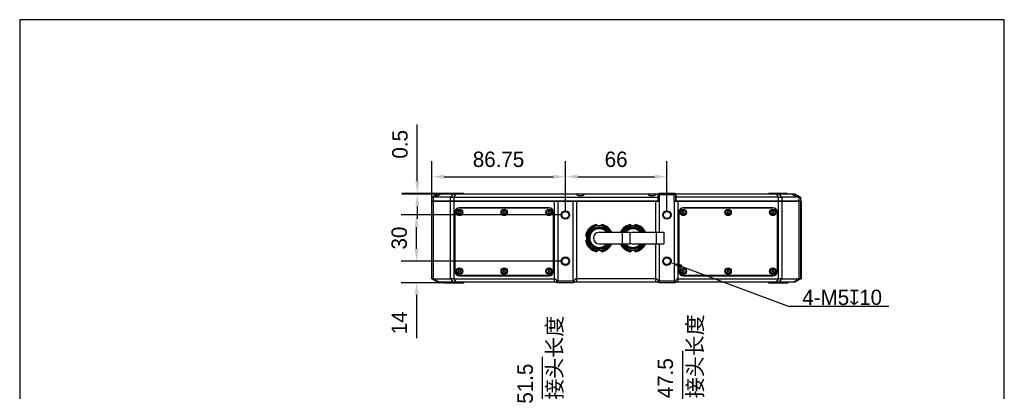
# Model space of a CAD drawing. Header units: millimetres. Extents: x -202 to -42, y 112 to 292.
# Tile 17 of 17: x -202 to -42, y 232 to 292. Entities that reach past the tile are written whole.
import ezdxf

# ---------------------------------------------------------------- set-up
doc = ezdxf.new("R2010")
doc.units = ezdxf.units.MM
doc.header["$LTSCALE"] = 46.255
doc.header["$PDMODE"] = 3
doc.header["$PDSIZE"] = 8
doc.layers.get('0').update_dxf_attribs({"linetype": 'CONTINUOUS'})
doc.layers.get('Defpoints').update_dxf_attribs({"linetype": 'CONTINUOUS'})
doc.layers.add('00_COMPONENTS', color=7, linetype='CONTINUOUS')
doc.layers.add('51__DRAFT_DIMS', color=7, linetype='CONTINUOUS')
doc.styles.get("Standard").update_dxf_attribs({"font": '兰亭黑 GBK.TTF', "height": 2.5})
doc.dimstyles.new('DIMSTYLE_1', dxfattribs={"dimtxt": 3, "dimasz": 2, "dimexe": 2.5, "dimexo": 0.5, "dimgap": 0.75, "dimtad": 1, "dimlfac": 4, "dimdsep": 46, "dimtxsty": 'STANDARD', "dimblk": '_FILLED', "dimblk1": '_FILLED', "dimblk2": '_FILLED', "dimcen": 0.09, "dimclrd": 8, "dimclre": 8, "dimclrt": 256, "dimazin": 2, "dimtp": 0.3, "dimtm": 0.3, "dimtfac": 1, "dimtofl": 0, "dimtmove": 0, "dimatfit": 3, "dimldrblk": '_FILLED', "dimfxl": 1, "dimtolj": 1, "dimarcsym": 0})

# ---------------------------------------------------------------- blocks, each defined once
blk = doc.blocks.new('_FILLED')
at = {"color": 0, "linetype": 'ByBlock'}
blk.add_solid([(0, 0), (-1, 0.167), (-1, -0.167)], dxfattribs=at)
blk = doc.blocks.new('*D7')
at = {"layer": '51__DRAFT_DIMS', "color": 8, "lineweight": -2}
for p, q in [((-136.91, 266.16), (-136.91, 275.39)), ((-131.29, 264.16), (-139.41, 264.16)), ((-131.11, 264.04), (-139.41, 264.04)), ((-136.91, 262.04), (-136.91, 260.04))]:
    blk.add_line(p, q, dxfattribs=at)
at = {"layer": 'Defpoints', "color": 0}
for p in [(-136.91, 264.04), (-130.79, 264.16), (-130.61, 264.04)]:
    blk.add_point(p, dxfattribs=at)
at = {"layer": '51__DRAFT_DIMS', "color": 8, "linetype": 'ByBlock', "lineweight": -2, "xscale": 2, "yscale": 2, "zscale": 2}
for p, rotation in [((-136.91, 264.16), 270), ((-136.91, 264.04), 90)]:
    blk.add_blockref('_FILLED', p, dxfattribs=dict(at, rotation=rotation))
at = {"layer": '51__DRAFT_DIMS', "insert": (-140.99, 269.82), "char_height": 2.5, "attachment_point": 1, "rotation": 90, "line_spacing_factor": 0.9}
blk.add_mtext('\\A1;0.5', dxfattribs=at)
blk = doc.blocks.new('*D8')
at = {"layer": '51__DRAFT_DIMS', "color": 8, "lineweight": -2}
for p, q in [((-134.53, 263.41), (-134.53, 269.38)), ((-112.84, 261.16), (-112.84, 269.38)), ((-132.53, 266.88), (-114.84, 266.88))]:
    blk.add_line(p, q, dxfattribs=at)
at = {"layer": 'Defpoints', "color": 0}
for p in [(-112.84, 266.88), (-134.53, 262.91), (-112.84, 260.66)]:
    blk.add_point(p, dxfattribs=at)
at = {"layer": '51__DRAFT_DIMS', "color": 8, "linetype": 'ByBlock', "lineweight": -2, "xscale": 2, "yscale": 2, "zscale": 2, "rotation": 180}
blk.add_blockref('_FILLED', (-134.53, 266.88), dxfattribs=at)
at = {"layer": '51__DRAFT_DIMS', "color": 8, "linetype": 'ByBlock', "lineweight": -2, "xscale": 2, "yscale": 2, "zscale": 2}
blk.add_blockref('_FILLED', (-112.84, 266.88), dxfattribs=at)
at = {"layer": '51__DRAFT_DIMS', "insert": (-123.71, 270.96), "char_height": 2.5, "attachment_point": 2, "line_spacing_factor": 0.9}
blk.add_mtext('\\A1;86.75', dxfattribs=at)
blk = doc.blocks.new('*D9')
at = {"layer": '51__DRAFT_DIMS', "color": 8, "lineweight": -2}
for p, q in [((-112.84, 261.16), (-112.84, 269.38)), ((-96.34, 261.16), (-96.34, 269.38)), ((-110.84, 266.88), (-98.34, 266.88))]:
    blk.add_line(p, q, dxfattribs=at)
at = {"layer": 'Defpoints', "color": 0}
for p in [(-96.34, 266.88), (-112.84, 260.66), (-96.34, 260.66)]:
    blk.add_point(p, dxfattribs=at)
at = {"layer": '51__DRAFT_DIMS', "color": 8, "linetype": 'ByBlock', "lineweight": -2, "xscale": 2, "yscale": 2, "zscale": 2, "rotation": 180}
blk.add_blockref('_FILLED', (-112.84, 266.88), dxfattribs=at)
at = {"layer": '51__DRAFT_DIMS', "color": 8, "linetype": 'ByBlock', "lineweight": -2, "xscale": 2, "yscale": 2, "zscale": 2}
blk.add_blockref('_FILLED', (-96.34, 266.88), dxfattribs=at)
at = {"layer": '51__DRAFT_DIMS', "insert": (-104.6, 270.96), "char_height": 2.5, "attachment_point": 2, "line_spacing_factor": 0.9}
blk.add_mtext('\\A1;66', dxfattribs=at)
blk = doc.blocks.new('*D10')
at = {"layer": '51__DRAFT_DIMS', "color": 8, "lineweight": -2}
for p, q in [((-113.34, 260.66), (-139.53, 260.66)), ((-137.03, 255.16), (-137.03, 258.66)), ((-113.34, 253.16), (-139.53, 253.16))]:
    blk.add_line(p, q, dxfattribs=at)
at = {"layer": 'Defpoints', "color": 0}
for p in [(-137.03, 260.66), (-112.84, 260.66), (-112.84, 253.16)]:
    blk.add_point(p, dxfattribs=at)
at = {"layer": '51__DRAFT_DIMS', "color": 8, "linetype": 'ByBlock', "lineweight": -2, "xscale": 2, "yscale": 2, "zscale": 2}
for p, rotation in [((-137.03, 260.66), 90), ((-137.03, 253.16), 270)]:
    blk.add_blockref('_FILLED', p, dxfattribs=dict(at, rotation=rotation))
at = {"layer": '51__DRAFT_DIMS', "insert": (-141.11, 256.91), "char_height": 2.5, "attachment_point": 2, "rotation": 90, "line_spacing_factor": 0.9}
blk.add_mtext('\\A1;30', dxfattribs=at)
blk = doc.blocks.new('*D11')
at = {"layer": '51__DRAFT_DIMS', "color": 8, "lineweight": -2}
for p, q in [((-137.02, 255.16), (-137.02, 257.16)), ((-113.34, 253.16), (-139.52, 253.16)), ((-131.29, 249.66), (-139.52, 249.66)), ((-137.02, 247.66), (-137.02, 240.64))]:
    blk.add_line(p, q, dxfattribs=at)
at = {"layer": 'Defpoints', "color": 0}
for p in [(-137.02, 253.16), (-112.84, 253.16), (-130.79, 249.66)]:
    blk.add_point(p, dxfattribs=at)
at = {"layer": '51__DRAFT_DIMS', "color": 8, "linetype": 'ByBlock', "lineweight": -2, "xscale": 2, "yscale": 2, "zscale": 2}
for p, rotation in [((-137.02, 253.16), 270), ((-137.02, 249.66), 90)]:
    blk.add_blockref('_FILLED', p, dxfattribs=dict(at, rotation=rotation))
at = {"layer": '51__DRAFT_DIMS', "insert": (-141.1, 243.15), "char_height": 2.5, "attachment_point": 2, "rotation": 90, "line_spacing_factor": 0.9}
blk.add_mtext('\\A1;14', dxfattribs=at)
blk = doc.blocks.new('*D13')
at = {"layer": '51__DRAFT_DIMS', "color": 8, "lineweight": -2}
for p, q in [((-116.55, 217.68), (-116.55, 237.6)), ((-106.34, 217.68), (-119.05, 217.68)), ((-116.55, 215.68), (-116.55, 206.8)), ((-98.64, 204.8), (-119.05, 204.8))]:
    blk.add_line(p, q, dxfattribs=at)
at = {"layer": 'Defpoints', "color": 0}
for p in [(-105.84, 217.68), (-116.55, 204.8), (-98.14, 204.8)]:
    blk.add_point(p, dxfattribs=at)
at = {"layer": '51__DRAFT_DIMS', "color": 8, "linetype": 'ByBlock', "lineweight": -2, "xscale": 2, "yscale": 2, "zscale": 2}
for p, rotation in [((-116.55, 217.68), 90), ((-116.55, 204.8), 270)]:
    blk.add_blockref('_FILLED', p, dxfattribs=dict(at, rotation=rotation))
at = {"layer": '51__DRAFT_DIMS', "insert": (-120.63, 230), "char_height": 2.5, "attachment_point": 1, "rotation": 90, "line_spacing_factor": 0.9}
blk.add_mtext('\\A1;51.5', dxfattribs=at)
blk = doc.blocks.new('*D14')
at = {"layer": '51__DRAFT_DIMS', "color": 8, "lineweight": -2}
for p, q in [((-93.78, 216.68), (-93.78, 238.57)), ((-99.84, 216.68), (-91.28, 216.68)), ((-93.78, 214.68), (-93.78, 206.8)), ((-97.64, 204.8), (-91.28, 204.8))]:
    blk.add_line(p, q, dxfattribs=at)
at = {"layer": 'Defpoints', "color": 0}
for p in [(-100.34, 216.68), (-98.14, 204.8), (-93.78, 204.8)]:
    blk.add_point(p, dxfattribs=at)
at = {"layer": '51__DRAFT_DIMS', "color": 8, "linetype": 'ByBlock', "lineweight": -2, "xscale": 2, "yscale": 2, "zscale": 2}
for p, rotation in [((-93.78, 216.68), 90), ((-93.78, 204.8), 270)]:
    blk.add_blockref('_FILLED', p, dxfattribs=dict(at, rotation=rotation))
at = {"layer": '51__DRAFT_DIMS', "insert": (-97.86, 230.88), "char_height": 2.5, "attachment_point": 1, "rotation": 90, "line_spacing_factor": 0.9}
blk.add_mtext('\\A1;47.5', dxfattribs=at)

msp = doc.modelspace()

# ---------------------------------------------------------------- linework, layer by layer
at = {"color": 8}
msp.add_line((-93.9399, 252.2676), (-76.4755, 245.7786), dxfattribs=at)
msp.add_lwpolyline([(-201.5203, 112.394), (-41.5203, 112.394), (-41.5203, 292.394), (-201.5203, 292.394)], close=True)
at = {"layer": '00_COMPONENTS'}
for p, q in [((-134.1524, 263.7506), (-133.6545, 264.0352)), ((-109.796, 264.0352), (-133.6545, 264.0352)), ((-132.3375, 264.1602), (-132.4922, 264.0352)), ((-132.4024, 264.0352), (-132.3375, 264.1602)), ((-129.4006, 264.1602), (-132.3375, 264.1602)), ((-131.6746, 264.0352), (-131.5862, 264.1602)), ((-131.135, 264.0352), (-131.4974, 263.5352)), ((-130.9712, 263.5352), (-130.6088, 264.0352)), ((-129.9952, 264.1602), (-129.9068, 264.0352)), ((-129.6417, 264.0352), (-129.7301, 264.1602)), ((-129.4006, 264.1602), (-129.2756, 264.0352)), ((-98.171, 264.0352), (-109.7921, 264.0352)), ((-97.817, 264.0352), (-98.1671, 264.0352)), ((-97.817, 264.0352), (-97.817, 262.9852)), ((-97.7795, 264.0352), (-97.817, 264.0352)), ((-97.7795, 264.0352), (-97.6545, 264.1602)), ((-97.7795, 262.9102), (-97.7795, 264.0352)), ((-97.7681, 264.0465), (-97.5295, 263.9102)), ((-95.0295, 264.1602), (-97.6545, 264.1602)), ((-95.1545, 263.9102), (-94.9158, 264.0465)), ((-95.0295, 264.1602), (-94.9045, 264.0352)), ((-94.867, 264.0352), (-94.9045, 264.0352)), ((-94.9045, 262.9102), (-94.9045, 264.0352)), ((-75.5295, 264.0352), (-94.867, 264.0352)), ((-94.867, 262.9852), (-94.867, 264.0352)), ((-79.7834, 264.1602), (-79.9084, 264.0352)), ((-76.8464, 264.1602), (-79.7834, 264.1602)), ((-79.4539, 264.1602), (-79.5423, 264.0352)), ((-79.2771, 264.0352), (-79.1887, 264.1602)), ((-78.5752, 264.0352), (-78.2127, 263.5352)), ((-77.6865, 263.5352), (-78.0489, 264.0352)), ((-77.5977, 264.1602), (-77.5093, 264.0352)), ((-76.6917, 264.0352), (-76.8464, 264.1602)), ((-76.8464, 264.1602), (-76.7815, 264.0352)), ((-75.5295, 264.0352), (-75.0315, 263.7506)), ((-134.1548, 263.7492), (-134.5295, 263.5352)), ((-134.5295, 262.9852), (-134.5295, 263.5352)), ((-134.5295, 262.9852), (-97.7795, 262.9852)), ((-134.5295, 250.2852), (-134.5295, 262.9102)), ((-134.5295, 262.9102), (-97.5295, 262.9102)), ((-134.3115, 263.5352), (-133.9345, 263.7506)), ((-134.3098, 263.5352), (-134.3098, 262.9852)), ((-131.4991, 263.5352), (-134.3098, 263.5352)), ((-134.3098, 262.9102), (-134.3098, 250.2852)), ((-133.8507, 263.7602), (-134.092, 263.7602)), ((-133.7346, 263.7852), (-134.067, 263.7852)), ((-132.7353, 262.9102), (-132.7353, 262.9852)), ((-131.9663, 262.9852), (-131.9663, 262.9102)), ((-131.7011, 262.9102), (-131.7011, 262.9852)), ((-131.6746, 262.9852), (-131.6746, 262.9102)), ((-131.6581, 262.9852), (-131.6581, 262.9102)), ((-131.4991, 262.9852), (-131.4991, 263.5352)), ((-131.4991, 250.2852), (-131.4991, 262.9102)), ((-130.9688, 263.5352), (-130.9688, 262.9852)), ((-130.9688, 263.5352), (-97.817, 263.5352)), ((-130.9688, 262.9102), (-130.9688, 250.2852)), ((-129.6581, 262.9852), (-129.6581, 262.9102)), ((-129.6417, 262.9102), (-129.6417, 262.9852)), ((-114.6368, 250.2852), (-114.6368, 262.9102)), ((-114.092, 262.9102), (-114.092, 249.9102)), ((-111.592, 249.9102), (-111.592, 262.9102)), ((-111.0471, 262.9102), (-111.0471, 250.2852)), ((-110.132, 263.7852), (-110.6768, 263.7852)), ((-110.2526, 263.7602), (-110.5563, 263.7602)), ((-110.4045, 263.7495), (-110.4045, 263.7602)), ((-98.507, 263.7852), (-99.0518, 263.7852)), ((-98.6276, 263.7602), (-98.9313, 263.7602)), ((-98.7795, 263.7495), (-98.7795, 263.7602)), ((-98.1368, 257.8477), (-98.1368, 262.9102)), ((-97.817, 263.1602), (-97.7795, 263.1602)), ((-97.592, 262.9102), (-97.592, 257.8477)), ((-97.5295, 262.9102), (-97.5295, 263.9102)), ((-95.1545, 263.9102), (-97.5295, 263.9102)), ((-95.1545, 262.9102), (-95.1545, 263.9102)), ((-95.1545, 262.9102), (-74.5295, 262.9102)), ((-95.092, 249.9102), (-95.092, 262.9102)), ((-78.2151, 263.5352), (-94.9045, 263.5352)), ((-94.9045, 262.9852), (-74.6545, 262.9852)), ((-94.5471, 262.9102), (-94.5471, 250.2852)), ((-79.5423, 262.9852), (-79.5423, 262.9102)), ((-79.5258, 262.9852), (-79.5258, 262.9102)), ((-78.2151, 262.9852), (-78.2151, 263.5352)), ((-78.2151, 250.2852), (-78.2151, 262.9102)), ((-74.8741, 263.5352), (-77.6848, 263.5352)), ((-77.6848, 263.5352), (-77.6848, 262.9852)), ((-77.6848, 262.9102), (-77.6848, 250.2852)), ((-77.5258, 262.9852), (-77.5258, 262.9102)), ((-77.5093, 262.9102), (-77.5093, 262.9852)), ((-76.4487, 262.9102), (-76.4487, 262.9852)), ((-75.117, 263.7852), (-75.4493, 263.7852)), ((-75.092, 263.7602), (-75.3331, 263.7602)), ((-75.2495, 263.7506), (-74.8724, 263.5352)), ((-74.6545, 263.5352), (-75.0291, 263.7492)), ((-74.8741, 262.9852), (-74.8741, 263.5352)), ((-74.8741, 250.2852), (-74.8741, 262.9102)), ((-74.6545, 263.5352), (-74.6545, 262.9852)), ((-74.6545, 262.9102), (-74.6545, 250.2852)), ((-74.5295, 262.9102), (-74.5295, 250.2852)), ((-130.8045, 261.0852), (-130.8045, 251.5352)), ((-130.7795, 251.5602), (-130.7795, 261.0602)), ((-130.4795, 261.6602), (-130.5359, 261.6602)), ((-130.1627, 261.2727), (-130.271, 261.0852)), ((-130.271, 261.0852), (-130.1627, 260.8977)), ((-130.1627, 261.2727), (-129.9462, 261.2727)), ((-129.9462, 260.8977), (-130.1627, 260.8977)), ((-115.5045, 261.8352), (-130.0545, 261.8352)), ((-130.0295, 261.8102), (-115.5295, 261.8102)), ((-129.838, 261.0852), (-129.9462, 261.2727)), ((-129.9462, 260.8977), (-129.838, 261.0852)), ((-129.6581, 261.8352), (-129.6581, 261.8102)), ((-129.2491, 261.8102), (-129.2491, 261.8352)), ((-128.7188, 261.8102), (-128.7188, 261.8352)), ((-122.8877, 261.2727), (-122.996, 261.0852)), ((-122.996, 261.0852), (-122.8877, 260.8977)), ((-122.8877, 261.2727), (-122.6712, 261.2727)), ((-122.6712, 260.8977), (-122.8877, 260.8977)), ((-122.563, 261.0852), (-122.6712, 261.2727)), ((-122.6712, 260.8977), (-122.563, 261.0852)), ((-119.7797, 261.8352), (-119.7797, 261.8102)), ((-119.3934, 261.8102), (-119.3934, 261.8352)), ((-115.6127, 261.2727), (-115.721, 261.0852)), ((-115.721, 261.0852), (-115.6127, 260.8977)), ((-115.6127, 261.2727), (-115.3962, 261.2727)), ((-115.3962, 260.8977), (-115.6127, 260.8977)), ((-115.288, 261.0852), (-115.3962, 261.2727)), ((-115.3962, 260.8977), (-115.288, 261.0852)), ((-114.7795, 261.0602), (-114.7795, 251.5602)), ((-114.7545, 251.5352), (-114.7545, 261.0852)), ((-94.4295, 261.0852), (-94.4295, 251.5352)), ((-94.4045, 251.5602), (-94.4045, 261.0602)), ((-93.7877, 261.2727), (-93.896, 261.0852)), ((-93.896, 261.0852), (-93.7877, 260.8977)), ((-93.7877, 261.2727), (-93.5712, 261.2727)), ((-93.5712, 260.8977), (-93.7877, 260.8977)), ((-79.1295, 261.8352), (-93.6795, 261.8352)), ((-93.6545, 261.8102), (-79.1545, 261.8102)), ((-93.463, 261.0852), (-93.5712, 261.2727)), ((-93.5712, 260.8977), (-93.463, 261.0852)), ((-89.7906, 261.8352), (-89.7906, 261.8102)), ((-89.4043, 261.8102), (-89.4043, 261.8352)), ((-86.5127, 261.2727), (-86.621, 261.0852)), ((-86.621, 261.0852), (-86.5127, 260.8977)), ((-86.5127, 261.2727), (-86.2962, 261.2727)), ((-86.2962, 260.8977), (-86.5127, 260.8977)), ((-86.188, 261.0852), (-86.2962, 261.2727)), ((-86.2962, 260.8977), (-86.188, 261.0852)), ((-80.4651, 261.8352), (-80.4651, 261.8102)), ((-79.9348, 261.8102), (-79.9348, 261.8352)), ((-79.5258, 261.8352), (-79.5258, 261.8102)), ((-79.2377, 261.2727), (-79.346, 261.0852)), ((-79.346, 261.0852), (-79.2377, 260.8977)), ((-79.2377, 261.2727), (-79.0212, 261.2727)), ((-79.0212, 260.8977), (-79.2377, 260.8977)), ((-78.913, 261.0852), (-79.0212, 261.2727)), ((-79.0212, 260.8977), (-78.913, 261.0852)), ((-78.648, 261.6602), (-78.7045, 261.6602)), ((-78.4045, 261.0602), (-78.4045, 251.5602)), ((-78.3795, 251.5352), (-78.3795, 261.0852)), ((-114.7795, 259.4977), (-114.7545, 259.4977)), ((-114.7545, 259.4727), (-114.7795, 259.4727)), ((-94.4295, 259.4977), (-94.4045, 259.4977)), ((-94.4045, 259.4727), (-94.4295, 259.4727)), ((-114.7545, 257.7316), (-114.7795, 257.7316)), ((-108.1077, 258.4912), (-108.1077, 258.7372)), ((-107.7327, 258.9287), (-107.7327, 259.1287)), ((-107.7327, 258.9287), (-106.9827, 258.9287)), ((-107.717, 259.0018), (-107.717, 258.9287)), ((-107.3577, 257.8477), (-102.3577, 257.8477)), ((-106.9827, 258.9287), (-106.9827, 259.1287)), ((-106.967, 259.1257), (-106.967, 259.1287)), ((-106.6077, 258.7372), (-106.6077, 258.4912)), ((-103.6077, 257.8477), (-103.6077, 255.9727)), ((-102.3577, 257.8477), (-102.3577, 255.9727)), ((-102.2327, 258.9287), (-102.2327, 259.1287)), ((-102.2327, 258.9287), (-101.4827, 258.9287)), ((-102.217, 259.0018), (-102.217, 258.9287)), ((-101.8577, 257.8477), (-96.8577, 257.8477)), ((-101.4827, 258.9287), (-101.4827, 259.1287)), ((-101.467, 259.1257), (-101.467, 259.1287)), ((-98.1077, 257.8477), (-98.1077, 255.9727)), ((-96.8577, 257.8477), (-96.8577, 255.9727)), ((-94.4295, 257.7316), (-94.4045, 257.7316)), ((-109.5762, 257.2852), (-109.3762, 257.2852)), ((-109.5762, 256.5352), (-109.3762, 256.5352)), ((-109.3762, 256.5352), (-109.3762, 257.2852)), ((-108.1077, 255.0831), (-108.1077, 255.3291)), ((-107.7327, 254.6916), (-107.7327, 254.8916)), ((-106.9827, 254.8916), (-107.7327, 254.8916)), ((-107.717, 254.8916), (-107.717, 254.8185)), ((-107.717, 254.8185), (-107.717, 254.6916)), ((-107.3577, 255.9727), (-102.3577, 255.9727)), ((-106.9827, 254.6916), (-106.9827, 254.8916)), ((-106.6077, 255.3291), (-106.6077, 255.0831)), ((-101.4827, 254.8916), (-102.2327, 254.8916)), ((-102.2327, 254.6916), (-102.2327, 254.8916)), ((-102.217, 254.8916), (-102.217, 254.8185)), ((-102.217, 254.8185), (-102.217, 254.6916)), ((-101.8577, 255.9727), (-96.8577, 255.9727)), ((-101.4827, 254.6916), (-101.4827, 254.8916)), ((-98.1368, 250.2852), (-98.1368, 255.9727)), ((-97.592, 255.9727), (-97.592, 249.9102)), ((-114.7795, 254.3387), (-114.7545, 254.3387)), ((-94.4045, 254.3387), (-94.4295, 254.3387)), ((-130.8045, 252.1602), (-130.7795, 252.1602)), ((-130.1627, 251.7227), (-130.271, 251.5352)), ((-130.271, 251.5352), (-130.1627, 251.3477)), ((-130.1627, 251.7227), (-129.9462, 251.7227)), ((-129.9462, 251.3477), (-130.1627, 251.3477)), ((-129.838, 251.5352), (-129.9462, 251.7227)), ((-129.9462, 251.3477), (-129.838, 251.5352)), ((-122.8877, 251.7227), (-122.996, 251.5352)), ((-122.996, 251.5352), (-122.8877, 251.3477)), ((-122.8877, 251.7227), (-122.6712, 251.7227)), ((-122.6712, 251.3477), (-122.8877, 251.3477)), ((-122.563, 251.5352), (-122.6712, 251.7227)), ((-122.6712, 251.3477), (-122.563, 251.5352)), ((-115.6127, 251.7227), (-115.721, 251.5352)), ((-115.721, 251.5352), (-115.6127, 251.3477)), ((-115.6127, 251.7227), (-115.3962, 251.7227)), ((-115.3962, 251.3477), (-115.6127, 251.3477)), ((-115.288, 251.5352), (-115.3962, 251.7227)), ((-115.3962, 251.3477), (-115.288, 251.5352)), ((-114.7795, 252.5977), (-114.7545, 252.5977)), ((-114.7545, 252.5727), (-114.7795, 252.5727)), ((-94.4295, 252.5977), (-94.4045, 252.5977)), ((-94.4045, 252.5727), (-94.4295, 252.5727)), ((-93.7877, 251.7227), (-93.896, 251.5352)), ((-93.896, 251.5352), (-93.7877, 251.3477)), ((-93.7877, 251.7227), (-93.5712, 251.7227)), ((-93.7877, 251.3477), (-93.5712, 251.3477)), ((-93.463, 251.5352), (-93.5712, 251.7227)), ((-93.5712, 251.3477), (-93.463, 251.5352)), ((-86.5127, 251.7227), (-86.621, 251.5352)), ((-86.621, 251.5352), (-86.5127, 251.3477)), ((-86.5127, 251.7227), (-86.2962, 251.7227)), ((-86.2962, 251.3477), (-86.5127, 251.3477)), ((-86.188, 251.5352), (-86.2962, 251.7227)), ((-86.2962, 251.3477), (-86.188, 251.5352)), ((-79.2377, 251.7227), (-79.346, 251.5352)), ((-79.346, 251.5352), (-79.2377, 251.3477)), ((-79.2377, 251.7227), (-79.0212, 251.7227)), ((-79.0212, 251.3477), (-79.2377, 251.3477)), ((-78.913, 251.5352), (-79.0212, 251.7227)), ((-79.0212, 251.3477), (-78.913, 251.5352)), ((-78.4045, 252.1602), (-78.3795, 252.1602)), ((-134.5295, 250.2852), (-133.6545, 249.7852)), ((-133.4365, 249.7852), (-134.3115, 250.2852)), ((-134.3098, 250.2852), (-131.4991, 250.2852)), ((-133.6545, 249.7852), (-114.2795, 249.7852)), ((-132.6115, 249.7352), (-132.6469, 249.7852)), ((-132.6115, 249.7352), (-132.5055, 249.6602)), ((-131.6746, 249.7352), (-132.6115, 249.7352)), ((-132.5055, 249.6602), (-129.3506, 249.6602)), ((-131.6746, 249.7852), (-131.6746, 249.7352)), ((-131.6216, 249.6602), (-131.6746, 249.7352)), ((-131.6746, 249.7352), (-129.2756, 249.7352)), ((-131.6581, 249.7352), (-131.6581, 249.7852)), ((-131.4974, 250.2852), (-131.135, 249.7852)), ((-130.6088, 249.7852), (-130.9712, 250.2852)), ((-130.9688, 250.2852), (-114.6368, 250.2852)), ((-130.0545, 250.7852), (-115.5045, 250.7852)), ((-115.5295, 250.8102), (-130.0295, 250.8102)), ((-129.9068, 249.7352), (-129.9599, 249.6602)), ((-129.6947, 249.6602), (-129.6417, 249.7352)), ((-129.6581, 250.7852), (-129.6581, 250.8102)), ((-129.6581, 249.7352), (-129.6581, 249.7852)), ((-129.6417, 249.7352), (-129.6417, 249.7852)), ((-129.3506, 249.6602), (-129.2756, 249.7352)), ((-129.2491, 250.7852), (-129.2491, 250.8102)), ((-128.7188, 250.7852), (-128.7188, 250.8102)), ((-119.7797, 250.8102), (-119.7797, 250.7852)), ((-119.3934, 250.7852), (-119.3934, 250.8102)), ((-114.6295, 249.7852), (-114.6295, 250.2852)), ((-114.2795, 249.7352), (-114.2795, 249.9119)), ((-114.2045, 249.6602), (-114.2795, 249.7352)), ((-111.4795, 249.6602), (-114.2045, 249.6602)), ((-111.592, 249.9102), (-114.092, 249.9102)), ((-111.4045, 249.7352), (-111.4795, 249.6602)), ((-111.4045, 249.7352), (-111.4045, 249.9119)), ((-111.4045, 249.7852), (-97.7795, 249.7852)), ((-111.0545, 250.2852), (-111.0545, 249.7852)), ((-98.1368, 250.2852), (-111.0471, 250.2852)), ((-98.1295, 249.7852), (-98.1295, 250.2852)), ((-97.7795, 249.7352), (-97.7795, 249.9119)), ((-97.7045, 249.6602), (-97.7795, 249.7352)), ((-94.9795, 249.6602), (-97.7045, 249.6602)), ((-95.092, 249.9102), (-97.592, 249.9102)), ((-94.9045, 249.7352), (-94.9795, 249.6602)), ((-94.9045, 249.7352), (-94.9045, 249.9119)), ((-94.9045, 249.7852), (-75.5295, 249.7852)), ((-94.5545, 250.2852), (-94.5545, 249.7852)), ((-94.5471, 250.2852), (-78.2151, 250.2852)), ((-93.6795, 250.7852), (-79.1295, 250.7852)), ((-79.1545, 250.8102), (-93.6545, 250.8102)), ((-89.7906, 250.8102), (-89.7906, 250.7852)), ((-89.4043, 250.7852), (-89.4043, 250.8102)), ((-80.4651, 250.8102), (-80.4651, 250.7852)), ((-79.9348, 250.7852), (-79.9348, 250.8102)), ((-79.9084, 249.7352), (-77.5093, 249.7352)), ((-79.8334, 249.6602), (-79.9084, 249.7352)), ((-79.8334, 249.6602), (-76.6785, 249.6602)), ((-79.5423, 249.7852), (-79.5423, 249.7352)), ((-79.5423, 249.7352), (-79.4892, 249.6602)), ((-79.5258, 250.7852), (-79.5258, 250.8102)), ((-79.5258, 249.7352), (-79.5258, 249.7852)), ((-79.2241, 249.6602), (-79.2771, 249.7352)), ((-78.2127, 250.2852), (-78.5752, 249.7852)), ((-78.0489, 249.7852), (-77.6865, 250.2852)), ((-77.6848, 250.2852), (-74.8741, 250.2852)), ((-77.5093, 249.7352), (-77.5624, 249.6602)), ((-77.5258, 249.7352), (-77.5258, 249.7852)), ((-77.5093, 249.7352), (-77.5093, 249.7852)), ((-77.5093, 249.7352), (-76.5724, 249.7352)), ((-76.6785, 249.6602), (-76.5724, 249.7352)), ((-76.537, 249.7852), (-76.5724, 249.7352)), ((-74.8724, 250.2852), (-75.7474, 249.7852)), ((-75.5295, 249.7852), (-74.6545, 250.2852)), ((-74.6545, 250.2852), (-74.5295, 250.2852))]:
    msp.add_line(p, q, dxfattribs=at)
for centre, radius in [((-130.0545, 261.0852), 0.525), ((-130.0545, 261.0852), 0.422), ((-122.7795, 261.0852), 0.525), ((-122.7795, 261.0852), 0.422), ((-115.5045, 261.0852), 0.525), ((-115.5045, 261.0852), 0.422), ((-112.842, 260.6602), 0.6875), ((-112.842, 260.6602), 0.5625), ((-96.342, 260.6602), 0.6875), ((-96.342, 260.6602), 0.5625), ((-93.6795, 261.0852), 0.525), ((-93.6795, 261.0852), 0.422), ((-86.4045, 261.0852), 0.525), ((-86.4045, 261.0852), 0.422), ((-79.1295, 261.0852), 0.525), ((-79.1295, 261.0852), 0.422), ((-112.842, 253.1602), 0.6875), ((-112.842, 253.1602), 0.5625), ((-96.342, 253.1602), 0.6875), ((-96.342, 253.1602), 0.5625), ((-130.0545, 251.5352), 0.525), ((-130.0545, 251.5352), 0.422), ((-122.7795, 251.5352), 0.525), ((-122.7795, 251.5352), 0.422), ((-115.5045, 251.5352), 0.525), ((-115.5045, 251.5352), 0.422), ((-93.6795, 251.5352), 0.525), ((-93.6795, 251.5352), 0.422), ((-86.4045, 251.5352), 0.525), ((-86.4045, 251.5352), 0.422), ((-79.1295, 251.5352), 0.525), ((-79.1295, 251.5352), 0.422)]:
    msp.add_circle(centre, radius, dxfattribs=at)
for centre, radius, start, end in [((-134.067, 263.7602), 0.025, 90, 180), ((-75.117, 263.7602), 0.025, 0, 90), ((-130.0545, 261.0852), 0.75, 90.000003, 179.999997), ((-130.0295, 261.0602), 0.75, 90.000003, 179.999997), ((-115.5295, 261.0602), 0.75, 0.000003, 89.999997), ((-115.5045, 261.0852), 0.75, 0.000003, 89.999997), ((-93.6795, 261.0852), 0.75, 90.000003, 179.999997), ((-93.6545, 261.0602), 0.75, 90.000003, 179.999997), ((-79.1545, 261.0602), 0.75, 0.000003, 89.999997), ((-79.1295, 261.0852), 0.75, 0.000003, 89.999997), ((-115.2971, 256.7821), 2.2537, 76.067451, 76.721612), ((-107.3577, 256.9102), 2.25, 99.593823, 170.405941), ((-107.3577, 256.9102), 2.125, 100.164026, 169.83573), ((-107.3577, 256.9102), 1.975, 28.340654, 331.659346), ((-107.3577, 256.9102), 1.9654, 112.432475, 247.567525), ((-107.3577, 256.9102), 1.75, 32.394821, 327.605179), ((-107.3577, 256.9102), 1.6415, 34.831169, 325.168831), ((-107.3577, 256.9102), 1.518, 38.140739, 321.859315), ((-107.3577, 256.9102), 0.9375, 90, 270), ((-107.342, 256.9102), 2.125, 100.164037, 100.581143), ((-107.3577, 256.9102), 2.25, 24.629549, 80.405913), ((-107.3577, 256.9102), 2.125, 26.182791, 79.835728), ((-107.3577, 256.9102), 1.9654, 28.491267, 67.567525), ((-101.8577, 256.9102), 2.25, 99.593823, 155.370283), ((-101.8577, 256.9102), 2.125, 100.164026, 153.817049), ((-101.8577, 256.9102), 1.975, 28.340806, 151.659194), ((-101.8577, 256.9102), 1.9654, 28.491218, 151.508782), ((-101.8577, 256.9102), 1.75, 32.394821, 147.605179), ((-101.8577, 256.9102), 1.6415, 34.831169, 145.168831), ((-101.8577, 256.9102), 1.518, 38.143163, 141.856834), ((-101.8577, 256.9102), 0.9375, 90, 122.233516), ((-101.842, 256.9102), 2.125, 100.164035, 100.58114), ((-101.8577, 256.9102), 2.25, 24.629549, 80.405913), ((-101.8577, 256.9102), 2.125, 26.182791, 79.835728), ((-93.8868, 256.7821), 2.2537, 103.278389, 103.93255), ((-107.3577, 256.9102), 2.25, 189.594285, 260.405859), ((-107.3577, 256.9102), 2.125, 190.164452, 259.835714), ((-101.8577, 256.9102), 0.9375, 237.768349, 270), ((-107.342, 256.9102), 2.125, 259.418554, 259.835714), ((-107.3577, 256.9102), 2.25, 279.59411, 335.370369), ((-107.3577, 256.9102), 2.125, 280.16429, 333.817141), ((-107.3577, 256.9102), 1.9654, 292.432475, 331.508733), ((-101.8577, 256.9102), 2.25, 204.629827, 260.405859), ((-101.8577, 256.9102), 2.125, 206.183027, 259.835714), ((-101.8577, 256.9102), 1.975, 208.340806, 331.659194), ((-101.8577, 256.9102), 1.9654, 208.491218, 331.508782), ((-101.8577, 256.9102), 1.75, 212.394821, 327.605179), ((-101.8577, 256.9102), 1.6415, 214.831169, 325.168831), ((-101.8577, 256.9102), 1.518, 218.143163, 321.856834), ((-101.842, 256.9102), 2.125, 259.418554, 259.835714), ((-101.8577, 256.9102), 2.25, 279.59411, 335.370369), ((-101.8577, 256.9102), 2.125, 280.16429, 333.817141), ((-115.2971, 255.2882), 2.2537, 283.278389, 283.93255), ((-93.8868, 255.2882), 2.2537, 256.067451, 256.721612), ((-130.0545, 251.5352), 0.75, 180.000003, 269.999997), ((-130.0295, 251.5602), 0.75, 180.000003, 269.999997), ((-115.5295, 251.5602), 0.75, 270.000003, 359.999997), ((-115.5045, 251.5352), 0.75, 270.000003, 359.999997), ((-93.6795, 251.5352), 0.75, 180.000003, 269.999997), ((-93.6545, 251.5602), 0.75, 180.000003, 269.999997), ((-79.1545, 251.5602), 0.75, 270.000003, 359.999997), ((-79.1295, 251.5352), 0.75, 270.000003, 359.999997)]:
    msp.add_arc(centre, radius, start, end, dxfattribs=at)
for centre, major_axis, ratio, start_param, end_param in [((-133.5295, 264.1066), (0.6172, 0.2891), 0.33976239, -2.4335722, -1.14456392), ((-75.6545, 264.1066), (0.6172, -0.2891), 0.33976239, -1.99702874, -0.70802046), ((-133.7795, 263.9637), (0.7407, 0.3469), 0.33976239, -2.51719882, -2.51400232), ((-130.9688, 263.9637), (0.7407, 0.3469), 0.33976239, -2.51400233, -2.51080582), ((-130.9688, 263.9637), (0.75, 0), 0.57142857, -1.57399282, -1.57079633), ((-78.2151, 263.9637), (0.75, 0), 0.57142857, -1.57079633, -1.56759983), ((-78.2151, 263.9637), (0.7407, -0.3469), 0.33976239, -0.63078683, -0.62759033), ((-75.4045, 263.9637), (0.7407, -0.3469), 0.33976239, -0.62759032, -0.62439383), ((-133.7795, 249.8566), (0.7407, -0.3469), 0.33976239, 2.51400233, 2.51719882), ((-130.9688, 249.8566), (0.7407, -0.3469), 0.33976239, 2.51080582, 2.51400232), ((-130.9688, 249.8566), (0.75, 0), 0.57142857, 1.57079633, 1.57399282), ((-114.6368, 250.9994), (1.25, 0), 0.57142857, -1.57079633, -1.5649064), ((-114.6368, 251.0352), (0, 1.25), 1, -2.8516577, -2.69056584), ((-111.0471, 251.0352), (0, 1.25), 1, -3.59261947, -3.43152761), ((-111.0471, 250.9994), (1.25, 0), 0.57142857, -1.57668626, -1.57079633), ((-98.1368, 250.9994), (1.25, 0), 0.57142857, -1.57079633, -1.5649064), ((-98.1368, 251.0352), (0, 1.25), 1, -2.8516577, -2.69056584), ((-94.5471, 251.0352), (0, 1.25), 1, -3.59261947, -3.43152761), ((-94.5471, 250.9994), (1.25, 0), 0.57142857, -1.57668626, -1.57079633), ((-78.2151, 249.8566), (0.75, 0), 0.57142857, 1.56759983, 1.57079633), ((-78.2151, 249.8566), (0.7407, 0.3469), 0.33976239, 0.62759032, 0.63078683), ((-75.4045, 249.8566), (0.7407, 0.3469), 0.33976239, 0.62439383, 0.62759033)]:
    msp.add_ellipse(centre, major_axis=major_axis, ratio=ratio, start_param=start_param, end_param=end_param, dxfattribs=at)
for points, knots in [([(-110.6559, 263.7796), (-110.7016, 263.7911), (-110.7856, 263.819), (-110.8792, 263.8709), (-110.938, 263.919), (-110.9726, 263.9558), (-110.9992, 263.9943), (-111.012, 264.0215), (-111.0168, 264.0352)], [0, 0, 0, 0, 0.30841741, 0.57623466, 0.69492052, 0.8042193, 0.90535628, 1, 1, 1, 1]), ([(-109.7921, 264.0352), (-109.797, 264.0215), (-109.8097, 263.9943), (-109.8364, 263.9558), (-109.8709, 263.919), (-109.9297, 263.871), (-110.0233, 263.8191), (-110.1073, 263.7911), (-110.153, 263.7796)], [0, 0, 0, 0, 0.09464384, 0.19578114, 0.30508028, 0.42376632, 0.6915837, 1, 1, 1, 1]), ([(-99.0309, 263.7796), (-99.0766, 263.7911), (-99.1606, 263.819), (-99.2542, 263.8709), (-99.313, 263.919), (-99.3476, 263.9558), (-99.3742, 263.9943), (-99.387, 264.0215), (-99.3918, 264.0352)], [0, 0, 0, 0, 0.30841741, 0.57623466, 0.69492052, 0.8042193, 0.90535628, 1, 1, 1, 1]), ([(-98.1671, 264.0352), (-98.172, 264.0215), (-98.1847, 263.9943), (-98.2114, 263.9558), (-98.2459, 263.919), (-98.3047, 263.871), (-98.3983, 263.8191), (-98.4823, 263.7911), (-98.528, 263.7796)], [0, 0, 0, 0, 0.09464384, 0.19578114, 0.30508028, 0.42376632, 0.6915837, 1, 1, 1, 1]), ([(-134.5295, 263.5352), (-134.5294, 263.5352), (-134.529, 263.5352), (-134.5283, 263.5353), (-134.5271, 263.5354), (-134.5255, 263.5355), (-134.5235, 263.5356), (-134.5199, 263.5357), (-134.5142, 263.5359), (-134.5062, 263.5361), (-134.4964, 263.5362), (-134.485, 263.5363), (-134.4718, 263.5364), (-134.457, 263.5363), (-134.4342, 263.5362), (-134.4018, 263.5359), (-134.3585, 263.5354), (-134.3278, 263.5352), (-134.3115, 263.5352)], [0, 0, 0, 0, 0.00130417, 0.00464347, 0.01001832, 0.01742529, 0.02685944, 0.03831523, 0.06726186, 0.10419668, 0.14903348, 0.20166778, 0.26197659, 0.32981844, 0.40503351, 0.57685363, 0.77580515, 1, 1, 1, 1]), ([(-133.9345, 263.7506), (-133.9508, 263.7496), (-133.9817, 263.748), (-134.0253, 263.7465), (-134.0631, 263.7456), (-134.0946, 263.7452), (-134.1168, 263.7452), (-134.1311, 263.7454), (-134.1393, 263.7457), (-134.145, 263.7461), (-134.1486, 263.7465), (-134.1507, 263.7468), (-134.1523, 263.7471), (-134.1536, 263.7475), (-134.1545, 263.7482), (-134.1545, 263.7486)], [0, 0, 0, 0, 0.22240579, 0.42067796, 0.59251308, 0.73591425, 0.84921789, 0.89416466, 0.93113758, 0.96005403, 0.97148294, 0.98090058, 0.98833302, 0.9938459, 1, 1, 1, 1]), ([(-134.1545, 263.7486), (-134.1545, 263.749), (-134.1538, 263.7498), (-134.153, 263.7503), (-134.1524, 263.7506)], [0, 0, 0, 0, 0.35962814, 1, 1, 1, 1]), ([(-131.4974, 263.5352), (-131.4598, 263.5353), (-131.3792, 263.536), (-131.2522, 263.5365), (-131.1144, 263.5359), (-131.0196, 263.5352), (-130.9712, 263.5352)], [0, 0, 0, 0, 0.21464262, 0.45914894, 0.72427591, 1, 1, 1, 1]), ([(-110.153, 263.7796), (-110.1932, 263.7695), (-110.2767, 263.7544), (-110.4045, 263.7469), (-110.5323, 263.7544), (-110.6157, 263.7695), (-110.6559, 263.7796)], [0, 0, 0, 0, 0.24473947, 0.49999971, 0.75525997, 1, 1, 1, 1]), ([(-98.528, 263.7796), (-98.5682, 263.7695), (-98.6517, 263.7544), (-98.7795, 263.7469), (-98.9073, 263.7544), (-98.9907, 263.7695), (-99.0309, 263.7796)], [0, 0, 0, 0, 0.24473947, 0.49999971, 0.75525997, 1, 1, 1, 1]), ([(-78.2127, 263.5352), (-78.1644, 263.5352), (-78.0695, 263.5359), (-77.9317, 263.5365), (-77.8047, 263.536), (-77.7241, 263.5353), (-77.6865, 263.5352)], [0, 0, 0, 0, 0.27572408, 0.54085112, 0.78535738, 1, 1, 1, 1]), ([(-75.0328, 263.7469), (-75.034, 263.7466), (-75.037, 263.7463), (-75.0448, 263.7457), (-75.058, 263.7453), (-75.0779, 263.7451), (-75.103, 263.7453), (-75.1332, 263.7458), (-75.1826, 263.7472), (-75.2219, 263.7489), (-75.2495, 263.7506)], [0, 0, 0, 0, 0.01754542, 0.04146592, 0.10840303, 0.20038488, 0.31661369, 0.45604654, 0.6174253, 1, 1, 1, 1]), ([(-75.0295, 263.7486), (-75.0295, 263.7482), (-75.0303, 263.7476), (-75.0314, 263.7472), (-75.0323, 263.747), (-75.0328, 263.7469)], [0, 0, 0, 0, 0.32791419, 0.61483245, 1, 1, 1, 1]), ([(-75.0315, 263.7506), (-75.0309, 263.7503), (-75.0301, 263.7498), (-75.0295, 263.749), (-75.0295, 263.7486)], [0, 0, 0, 0, 0.6403719, 1, 1, 1, 1]), ([(-74.8724, 263.5352), (-74.8561, 263.5352), (-74.8254, 263.5354), (-74.7822, 263.5359), (-74.7498, 263.5362), (-74.7269, 263.5363), (-74.7121, 263.5364), (-74.699, 263.5363), (-74.6875, 263.5362), (-74.6777, 263.5361), (-74.6697, 263.5359), (-74.6641, 263.5357), (-74.6605, 263.5356), (-74.6584, 263.5355), (-74.6568, 263.5354), (-74.6556, 263.5353), (-74.6549, 263.5352), (-74.6545, 263.5352), (-74.6545, 263.5352)], [0, 0, 0, 0, 0.22419483, 0.42314637, 0.59496654, 0.67018162, 0.73802347, 0.79833227, 0.85096655, 0.89580333, 0.93273815, 0.96168476, 0.97314055, 0.9825747, 0.98998168, 0.99535653, 0.99869583, 1, 1, 1, 1]), ([(-134.3115, 250.2852), (-134.3278, 250.2851), (-134.3585, 250.2849), (-134.4018, 250.2844), (-134.4342, 250.2841), (-134.457, 250.284), (-134.4718, 250.2839), (-134.485, 250.284), (-134.4964, 250.2841), (-134.5062, 250.2842), (-134.5142, 250.2844), (-134.5199, 250.2846), (-134.5235, 250.2847), (-134.5255, 250.2848), (-134.5271, 250.2849), (-134.5283, 250.285), (-134.529, 250.2851), (-134.5294, 250.2851), (-134.5295, 250.2852)], [0, 0, 0, 0, 0.22419483, 0.42314637, 0.59496654, 0.67018162, 0.73802347, 0.79833227, 0.85096655, 0.89580333, 0.93273815, 0.96168476, 0.97314055, 0.9825747, 0.98998168, 0.99535653, 0.99869583, 1, 1, 1, 1]), ([(-130.9712, 250.2852), (-131.0196, 250.2851), (-131.1144, 250.2844), (-131.2522, 250.2838), (-131.3792, 250.2843), (-131.4598, 250.2851), (-131.4974, 250.2852)], [0, 0, 0, 0, 0.27572408, 0.54085112, 0.78535738, 1, 1, 1, 1]), ([(-114.6295, 250.2852), (-114.6056, 250.2852), (-114.5577, 250.2805), (-114.4891, 250.259), (-114.4266, 250.2238), (-114.3731, 250.1763), (-114.3307, 250.1185), (-114.3007, 250.0534), (-114.2832, 249.9836), (-114.2795, 249.9358), (-114.2795, 249.9119)], [0, 0, 0, 0, 0.12553716, 0.25068065, 0.37531797, 0.49966029, 0.62410763, 0.74898215, 0.87434135, 1, 1, 1, 1]), ([(-111.0545, 250.2852), (-111.0784, 250.2852), (-111.1262, 250.2805), (-111.1948, 250.259), (-111.2573, 250.2238), (-111.3109, 250.1763), (-111.3532, 250.1185), (-111.3833, 250.0534), (-111.4008, 249.9836), (-111.4045, 249.9358), (-111.4045, 249.9119)], [0, 0, 0, 0, 0.12553726, 0.2506808, 0.37531817, 0.4996605, 0.6241078, 0.74898236, 0.87434128, 1, 1, 1, 1]), ([(-98.1295, 250.2852), (-98.1056, 250.2852), (-98.0577, 250.2805), (-97.9891, 250.259), (-97.9266, 250.2238), (-97.8731, 250.1763), (-97.8307, 250.1185), (-97.8007, 250.0534), (-97.7832, 249.9836), (-97.7795, 249.9358), (-97.7795, 249.9119)], [0, 0, 0, 0, 0.12553716, 0.25068065, 0.37531797, 0.49966029, 0.62410763, 0.74898215, 0.87434135, 1, 1, 1, 1]), ([(-94.5545, 250.2852), (-94.5784, 250.2852), (-94.6262, 250.2805), (-94.6948, 250.259), (-94.7573, 250.2238), (-94.8109, 250.1763), (-94.8532, 250.1185), (-94.8833, 250.0534), (-94.9008, 249.9836), (-94.9045, 249.9358), (-94.9045, 249.9119)], [0, 0, 0, 0, 0.12553726, 0.2506808, 0.37531817, 0.4996605, 0.6241078, 0.74898236, 0.87434128, 1, 1, 1, 1]), ([(-77.6865, 250.2852), (-77.7241, 250.2851), (-77.8047, 250.2843), (-77.9317, 250.2838), (-78.0695, 250.2844), (-78.1644, 250.2851), (-78.2127, 250.2852)], [0, 0, 0, 0, 0.21464262, 0.45914894, 0.72427591, 1, 1, 1, 1]), ([(-74.6545, 250.2852), (-74.6545, 250.2851), (-74.6549, 250.2851), (-74.6556, 250.285), (-74.6568, 250.2849), (-74.6584, 250.2848), (-74.6605, 250.2847), (-74.6641, 250.2846), (-74.6697, 250.2844), (-74.6777, 250.2842), (-74.6875, 250.2841), (-74.699, 250.284), (-74.7121, 250.2839), (-74.7269, 250.284), (-74.7498, 250.2841), (-74.7822, 250.2844), (-74.8254, 250.2849), (-74.8561, 250.2851), (-74.8724, 250.2852)], [0, 0, 0, 0, 0.00130417, 0.00464347, 0.01001832, 0.01742529, 0.02685944, 0.03831523, 0.06726185, 0.10419668, 0.14903348, 0.20166778, 0.26197659, 0.32981844, 0.4050335, 0.57685363, 0.77580514, 1, 1, 1, 1])]:
    msp.add_open_spline(points, degree=3, knots=knots, dxfattribs=at)
at = {"layer": '51__DRAFT_DIMS', "color": 8}
msp.add_line((-60.289, 245.7786), (-76.4755, 245.7786), dxfattribs=at)
at = {"layer": '51__DRAFT_DIMS'}
msp.add_arc((-96.342, 253.1602), 0.5625, 308.860096, 0, dxfattribs=at)

# ---------------------------------------------------------------- block references
at = {"color": 8, "xscale": 2, "yscale": 2, "zscale": 2, "rotation": 159.6169936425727}
msp.add_blockref('_FILLED', (-95.8147, 252.9642), dxfattribs=at)

# ---------------------------------------------------------------- texts
at = {"layer": '51__DRAFT_DIMS', "insert": (-61.3978, 248.5346), "char_height": 2.5, "attachment_point": 3, "line_spacing_factor": 0.9}
msp.add_mtext('\\A1;4-M5{\\fgdt|b0|i0|c134|p2;x\\fFZLanTingHei-R-GBK|b0|i0|c134|p2;\\H0.991736x;10}', dxfattribs=at)
at = {"layer": '51__DRAFT_DIMS', "char_height": 2.5, "attachment_point": 1, "rotation": 90, "line_spacing_factor": 0.9}
for s, insert in [('\\A1;网口接头长度', (-115.8685, 223.8284)), ('\\A1;电源接头长度', (-93.0389, 224.0548))]:
    msp.add_mtext(s, dxfattribs=dict(at, insert=insert))

# ---------------------------------------------------------------- dimensions: what is measured, and where the dimension line sits
at = {"layer": '51__DRAFT_DIMS', "color": 4}
for base, p1, p2, angle, picture, middle in [((-136.9077, 264.0352), (-130.7907, 264.1602), (-130.6088, 264.0352), 270, '*D7', (-136.9077, 272.2326)), ((-137.0261, 260.6602), (-112.842, 253.1602), (-112.842, 260.6602), 90, '*D10', (-137.0261, 256.908)), ((-137.0214, 253.1602), (-130.7907, 249.6602), (-112.842, 253.1602), 90, '*D11', (-137.0214, 243.1497)), ((-93.7807, 204.8003), (-100.3397, 216.6753), (-98.1368, 204.8003), 270, '*D14', (-93.7807, 234.352)), ((-116.5476, 204.8003), (-105.8397, 217.6753), (-98.1368, 204.8003), 270, '*D13', (-116.5476, 233.4267))]:
    dim = msp.add_linear_dim(base=base, p1=p1, p2=p2, angle=angle, dimstyle='DIMSTYLE_1', override={"dimtxsty": 'STANDARD'}, dxfattribs=at)
    dim.commit()
    dim.dimension.update_dxf_attribs({"geometry": picture, "text_midpoint": middle, "dimtype": 160})
for base, p1, p2, picture, middle in [((-112.842, 266.8801), (-134.5295, 262.9102), (-112.842, 260.6602), '*D8', (-123.7062, 266.8801)), ((-96.342, 266.875), (-112.842, 260.6602), (-96.342, 260.6602), '*D9', (-104.6, 266.875))]:
    dim = msp.add_linear_dim(base=base, p1=p1, p2=p2, dimstyle='DIMSTYLE_1', override={"dimtxsty": 'STANDARD'}, dxfattribs=at)
    dim.commit()
    dim.dimension.update_dxf_attribs({"geometry": picture, "text_midpoint": middle, "dimtype": 160})

doc.saveas('drawing.dxf')
